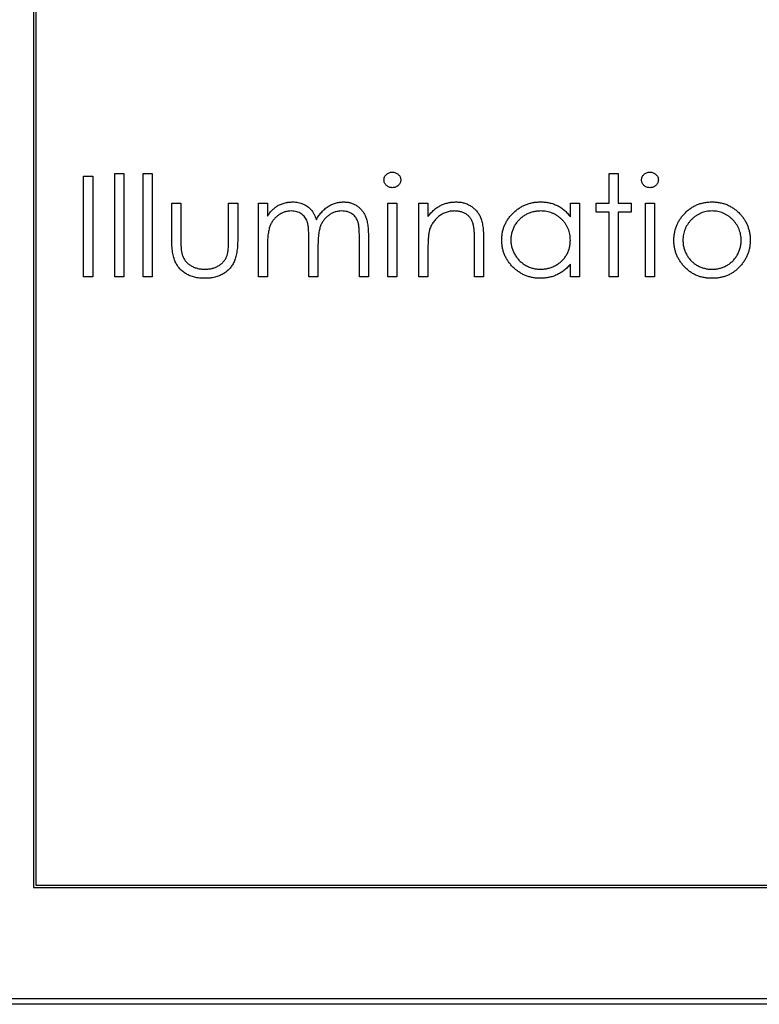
# Model space of a CAD drawing. Header units: millimetres. Extents: x 15 to 415, y 5 to 292.
# Tile 4 of 15: x 109 to 140, y 162 to 203. Entities that reach past the tile are written whole.
import ezdxf

# ---------------------------------------------------------------- set-up
doc = ezdxf.new("R2010")
doc.units = ezdxf.units.MM

msp = doc.modelspace()

# ---------------------------------------------------------------- linework, layer by layer
at = {"color": 7, "linetype": 'Continuous', "lineweight": 25}
for p, q in [((109.652, 218.295), (109.652, 167.095)), ((109.752, 218.195), (109.752, 167.195)), ((113.054, 197.037), (113.434, 197.037)), ((113.054, 192.695), (113.054, 197.037)), ((113.434, 197.037), (113.434, 192.695)), ((114.248, 197.037), (114.628, 197.037)), ((114.248, 192.695), (114.248, 197.037)), ((114.628, 197.037), (114.628, 192.695)), ((133.787, 197.037), (134.167, 197.037)), ((133.787, 195.788), (133.787, 197.037)), ((134.167, 197.037), (134.167, 195.788)), ((111.752, 196.928), (112.132, 196.928)), ((111.752, 192.695), (111.752, 196.928)), ((112.132, 196.928), (112.132, 192.695)), ((115.443, 195.788), (115.822, 195.788)), ((115.443, 194.31), (115.443, 195.788)), ((115.822, 195.788), (115.822, 194.354)), ((117.831, 195.788), (118.21, 195.788)), ((117.831, 194.354), (117.831, 195.788)), ((118.21, 195.788), (118.21, 194.282)), ((119.079, 195.788), (119.459, 195.788)), ((119.079, 192.695), (119.079, 195.788)), ((119.459, 195.788), (119.459, 195.251)), ((124.506, 195.788), (124.886, 195.788)), ((124.506, 192.695), (124.506, 195.788)), ((124.886, 195.788), (124.886, 192.695)), ((125.809, 195.788), (126.189, 195.788)), ((125.809, 192.695), (125.809, 195.788)), ((126.189, 195.788), (126.189, 195.23)), ((132.159, 195.788), (132.539, 195.788)), ((132.159, 195.216), (132.159, 195.788)), ((132.539, 195.788), (132.539, 192.695)), ((133.244, 195.409), (133.244, 195.788)), ((133.244, 195.788), (133.787, 195.788)), ((134.167, 195.788), (134.71, 195.788)), ((134.71, 195.788), (134.71, 195.409)), ((135.307, 195.788), (135.687, 195.788)), ((135.307, 192.695), (135.307, 195.788)), ((135.687, 195.788), (135.687, 192.695)), ((133.787, 195.409), (133.244, 195.409)), ((133.787, 192.695), (133.787, 195.409)), ((134.167, 195.409), (134.167, 192.695)), ((134.71, 195.409), (134.167, 195.409)), ((121.195, 192.695), (121.195, 194.268)), ((123.312, 192.695), (123.312, 194.372)), ((123.692, 194.371), (123.692, 192.695)), ((128.143, 192.695), (128.143, 194.15)), ((128.522, 194.275), (128.522, 192.695)), ((119.459, 193.997), (119.459, 192.695)), ((121.575, 193.898), (121.575, 192.695)), ((126.189, 193.813), (126.189, 192.695)), ((132.159, 192.695), (132.159, 193.23)), ((112.132, 192.695), (111.752, 192.695)), ((113.434, 192.695), (113.054, 192.695)), ((114.628, 192.695), (114.248, 192.695)), ((119.459, 192.695), (119.079, 192.695)), ((121.575, 192.695), (121.195, 192.695)), ((123.692, 192.695), (123.312, 192.695)), ((124.886, 192.695), (124.506, 192.695)), ((126.189, 192.695), (125.809, 192.695)), ((128.522, 192.695), (128.143, 192.695)), ((132.539, 192.695), (132.159, 192.695)), ((134.167, 192.695), (133.787, 192.695)), ((135.687, 192.695), (135.307, 192.695)), ((109.652, 167.095), (160.852, 167.095)), ((109.752, 167.195), (160.752, 167.195)), ((105.002, 162.445), (165.502, 162.445)), ((165.752, 162.195), (104.752, 162.195))]:
    msp.add_line(p, q, dxfattribs=at)
for points, knots in [([(124.343, 196.764), (124.345, 196.786), (124.347, 196.829), (124.368, 196.89), (124.4, 196.947), (124.446, 196.997), (124.5, 197.038), (124.56, 197.069), (124.626, 197.088), (124.671, 197.09), (124.694, 197.091)], [0, 0, 0, 0, 0.12329, 0.242149, 0.363437, 0.489745, 0.618115, 0.744894, 0.868932, 1, 1, 1, 1]), ([(124.694, 197.091), (124.718, 197.09), (124.764, 197.088), (124.831, 197.069), (124.892, 197.038), (124.946, 196.997), (124.992, 196.948), (125.024, 196.89), (125.045, 196.829), (125.048, 196.786), (125.049, 196.764)], [0, 0, 0, 0, 0.131899, 0.258284, 0.384341, 0.51198, 0.638632, 0.75923, 0.877412, 1, 1, 1, 1]), ([(135.144, 196.764), (135.145, 196.786), (135.148, 196.829), (135.168, 196.89), (135.201, 196.947), (135.246, 196.997), (135.3, 197.038), (135.36, 197.069), (135.426, 197.088), (135.472, 197.09), (135.495, 197.091)], [0, 0, 0, 0, 0.12329, 0.242149, 0.363437, 0.489745, 0.618115, 0.744894, 0.868932, 1, 1, 1, 1]), ([(135.495, 197.091), (135.518, 197.09), (135.565, 197.088), (135.631, 197.069), (135.692, 197.038), (135.746, 196.997), (135.792, 196.948), (135.825, 196.89), (135.846, 196.829), (135.848, 196.786), (135.849, 196.764)], [0, 0, 0, 0, 0.131899, 0.258284, 0.384341, 0.51198, 0.638632, 0.75923, 0.877412, 1, 1, 1, 1]), ([(124.694, 196.44), (124.671, 196.441), (124.626, 196.443), (124.56, 196.462), (124.5, 196.492), (124.446, 196.534), (124.401, 196.583), (124.368, 196.639), (124.347, 196.7), (124.345, 196.742), (124.343, 196.764)], [0, 0, 0, 0, 0.131867, 0.256661, 0.384213, 0.513365, 0.640443, 0.761085, 0.879146, 1, 1, 1, 1]), ([(125.049, 196.764), (125.048, 196.742), (125.045, 196.7), (125.024, 196.639), (124.992, 196.583), (124.946, 196.534), (124.892, 196.492), (124.831, 196.461), (124.764, 196.443), (124.718, 196.441), (124.694, 196.44)], [0, 0, 0, 0, 0.120162, 0.237546, 0.357497, 0.484917, 0.613329, 0.74015, 0.867301, 1, 1, 1, 1]), ([(135.495, 196.44), (135.472, 196.441), (135.426, 196.443), (135.36, 196.462), (135.3, 196.492), (135.246, 196.534), (135.201, 196.583), (135.168, 196.639), (135.148, 196.7), (135.145, 196.742), (135.144, 196.764)], [0, 0, 0, 0, 0.131867, 0.256661, 0.384213, 0.513365, 0.640443, 0.761085, 0.879146, 1, 1, 1, 1]), ([(135.849, 196.764), (135.848, 196.742), (135.845, 196.7), (135.825, 196.639), (135.792, 196.583), (135.746, 196.534), (135.692, 196.492), (135.631, 196.461), (135.565, 196.443), (135.518, 196.441), (135.495, 196.44)], [0, 0, 0, 0, 0.120162, 0.237546, 0.357497, 0.484917, 0.613329, 0.74015, 0.867301, 1, 1, 1, 1]), ([(119.888, 195.686), (119.938, 195.71), (120.039, 195.758), (120.198, 195.807), (120.36, 195.837), (120.47, 195.841), (120.526, 195.843)], [0, 0, 0, 0, 0.253734, 0.503035, 0.750014, 1, 1, 1, 1]), ([(120.526, 195.843), (120.563, 195.841), (120.637, 195.839), (120.746, 195.823), (120.853, 195.795), (120.955, 195.755), (121.051, 195.708), (121.14, 195.652), (121.219, 195.59), (121.29, 195.517), (121.353, 195.434), (121.411, 195.336), (121.465, 195.222), (121.494, 195.139), (121.51, 195.096)], [0, 0, 0, 0, 0.084152, 0.166532, 0.248836, 0.331246, 0.412957, 0.490494, 0.566156, 0.639987, 0.716765, 0.802144, 0.895833, 1, 1, 1, 1]), ([(121.51, 195.096), (121.527, 195.126), (121.559, 195.184), (121.614, 195.268), (121.672, 195.346), (121.732, 195.418), (121.795, 195.485), (121.862, 195.546), (121.931, 195.603), (122.028, 195.668), (122.154, 195.738), (122.312, 195.799), (122.477, 195.836), (122.588, 195.841), (122.645, 195.843)], [0, 0, 0, 0, 0.071766, 0.141226, 0.209116, 0.27484, 0.339483, 0.402476, 0.464942, 0.526833, 0.647415, 0.765562, 0.881615, 1, 1, 1, 1]), ([(122.645, 195.843), (122.697, 195.841), (122.798, 195.837), (122.946, 195.807), (123.084, 195.755), (123.211, 195.685), (123.326, 195.596), (123.426, 195.491), (123.511, 195.37), (123.566, 195.255), (123.603, 195.155), (123.626, 195.069), (123.647, 194.974), (123.664, 194.871), (123.676, 194.759), (123.685, 194.637), (123.691, 194.507), (123.692, 194.417), (123.692, 194.371)], [0, 0, 0, 0, 0.075604, 0.147965, 0.218797, 0.28947, 0.359724, 0.429708, 0.500497, 0.574429, 0.613947, 0.657155, 0.703973, 0.754939, 0.809707, 0.868833, 0.932385, 1, 1, 1, 1]), ([(126.189, 195.23), (126.229, 195.281), (126.308, 195.379), (126.439, 195.508), (126.578, 195.615), (126.723, 195.7), (126.875, 195.763), (127.032, 195.81), (127.197, 195.837), (127.309, 195.841), (127.366, 195.843)], [0, 0, 0, 0, 0.140976, 0.2735688, 0.3989883, 0.5199298, 0.63811, 0.7565889, 0.8768598, 1, 1, 1, 1]), ([(127.366, 195.843), (127.423, 195.841), (127.535, 195.836), (127.698, 195.804), (127.851, 195.748), (127.992, 195.672), (128.119, 195.576), (128.23, 195.466), (128.323, 195.338), (128.385, 195.22), (128.425, 195.115), (128.451, 195.025), (128.473, 194.925), (128.492, 194.815), (128.505, 194.695), (128.515, 194.564), (128.522, 194.423), (128.522, 194.325), (128.522, 194.275)], [0, 0, 0, 0, 0.07724, 0.151178, 0.223488, 0.295543, 0.366976, 0.437131, 0.507044, 0.57856, 0.616614, 0.658756, 0.704491, 0.754803, 0.809332, 0.868274, 0.932073, 1, 1, 1, 1]), ([(129.282, 194.25), (129.284, 194.304), (129.287, 194.41), (129.309, 194.567), (129.347, 194.717), (129.399, 194.862), (129.467, 195), (129.549, 195.132), (129.646, 195.259), (129.757, 195.377), (129.878, 195.486), (130.008, 195.581), (130.142, 195.663), (130.284, 195.728), (130.431, 195.78), (130.584, 195.817), (130.744, 195.838), (130.852, 195.841), (130.907, 195.843)], [0, 0, 0, 0, 0.0637745, 0.1260788, 0.1869041, 0.2475739, 0.3080034, 0.3691319, 0.4320332, 0.4967908, 0.5616108, 0.6249139, 0.6867263, 0.7480788, 0.8095823, 0.8716307, 0.9348858, 1, 1, 1, 1]), ([(130.907, 195.843), (130.97, 195.841), (131.094, 195.838), (131.275, 195.809), (131.446, 195.761), (131.609, 195.696), (131.763, 195.609), (131.906, 195.5), (132.041, 195.369), (132.119, 195.268), (132.159, 195.216)], [0, 0, 0, 0, 0.1298621, 0.2546535, 0.3760146, 0.4952553, 0.6147977, 0.7381056, 0.8651963, 1, 1, 1, 1]), ([(136.925, 195.331), (136.964, 195.372), (137.041, 195.452), (137.171, 195.556), (137.307, 195.645), (137.452, 195.717), (137.604, 195.774), (137.764, 195.813), (137.931, 195.839), (138.045, 195.841), (138.103, 195.843)], [0, 0, 0, 0, 0.128498, 0.252713, 0.374819, 0.496436, 0.617911, 0.741288, 0.8687, 1, 1, 1, 1]), ([(138.103, 195.843), (138.161, 195.841), (138.275, 195.839), (138.442, 195.813), (138.601, 195.774), (138.753, 195.719), (138.896, 195.645), (139.033, 195.558), (139.162, 195.454), (139.239, 195.374), (139.279, 195.333)], [0, 0, 0, 0, 0.1317514, 0.2583324, 0.382134, 0.5038044, 0.624693, 0.7468706, 0.8715135, 1, 1, 1, 1]), ([(119.459, 195.251), (119.493, 195.298), (119.559, 195.388), (119.666, 195.507), (119.773, 195.608), (119.851, 195.66), (119.888, 195.686)], [0, 0, 0, 0, 0.283595, 0.543395, 0.780646, 1, 1, 1, 1]), ([(120.459, 195.463), (120.413, 195.461), (120.322, 195.457), (120.187, 195.424), (120.057, 195.372), (119.934, 195.3), (119.821, 195.211), (119.721, 195.105), (119.638, 194.986), (119.583, 194.874), (119.547, 194.776), (119.523, 194.692), (119.503, 194.599), (119.488, 194.496), (119.473, 194.384), (119.466, 194.263), (119.459, 194.133), (119.459, 194.043), (119.459, 193.997)], [0, 0, 0, 0, 0.068677, 0.136871, 0.206114, 0.277538, 0.349772, 0.421251, 0.492911, 0.567027, 0.606614, 0.649704, 0.697303, 0.749086, 0.804881, 0.865485, 0.930237, 1, 1, 1, 1]), ([(121.195, 194.268), (121.195, 194.312), (121.195, 194.398), (121.192, 194.52), (121.186, 194.632), (121.179, 194.732), (121.168, 194.821), (121.157, 194.898), (121.143, 194.965), (121.12, 195.038), (121.086, 195.119), (121.03, 195.205), (120.96, 195.28), (120.878, 195.345), (120.786, 195.398), (120.685, 195.436), (120.575, 195.459), (120.499, 195.461), (120.459, 195.463)], [0, 0, 0, 0, 0.0825297, 0.1587789, 0.2277381, 0.2899457, 0.3454988, 0.3938963, 0.4363738, 0.4721223, 0.5363836, 0.5990779, 0.6619482, 0.7263105, 0.7917711, 0.8586473, 0.9273053, 1, 1, 1, 1]), ([(122.579, 195.463), (122.531, 195.461), (122.436, 195.458), (122.297, 195.423), (122.164, 195.371), (122.041, 195.296), (121.927, 195.205), (121.829, 195.097), (121.748, 194.976), (121.694, 194.863), (121.659, 194.762), (121.636, 194.673), (121.618, 194.573), (121.602, 194.461), (121.591, 194.337), (121.581, 194.201), (121.576, 194.054), (121.576, 193.951), (121.575, 193.898)], [0, 0, 0, 0, 0.068158, 0.134707, 0.201865, 0.270788, 0.340024, 0.408083, 0.476813, 0.547346, 0.58564, 0.628865, 0.677153, 0.730803, 0.789807, 0.854325, 0.924365, 1, 1, 1, 1]), ([(123.312, 194.372), (123.312, 194.412), (123.312, 194.488), (123.309, 194.597), (123.302, 194.697), (123.295, 194.786), (123.285, 194.866), (123.272, 194.937), (123.259, 194.998), (123.236, 195.066), (123.2, 195.141), (123.145, 195.221), (123.075, 195.292), (122.995, 195.353), (122.904, 195.402), (122.803, 195.438), (122.693, 195.46), (122.618, 195.462), (122.579, 195.463)], [0, 0, 0, 0, 0.078343, 0.150563, 0.216151, 0.27568, 0.328707, 0.375904, 0.417302, 0.452693, 0.517265, 0.581217, 0.645322, 0.712024, 0.78013, 0.850218, 0.922649, 1, 1, 1, 1]), ([(127.3, 195.463), (127.269, 195.462), (127.209, 195.461), (127.119, 195.45), (127.032, 195.431), (126.947, 195.406), (126.865, 195.371), (126.784, 195.332), (126.707, 195.283), (126.633, 195.228), (126.564, 195.167), (126.499, 195.104), (126.442, 195.035), (126.39, 194.964), (126.345, 194.889), (126.305, 194.811), (126.272, 194.729), (126.255, 194.672), (126.247, 194.644)], [0, 0, 0, 0, 0.063986, 0.126627, 0.188984, 0.25023, 0.312351, 0.374574, 0.438148, 0.50292, 0.567974, 0.630771, 0.692935, 0.754398, 0.815218, 0.876117, 0.938015, 1, 1, 1, 1]), ([(128.098, 194.854), (128.085, 194.902), (128.06, 194.994), (127.999, 195.12), (127.922, 195.226), (127.827, 195.314), (127.717, 195.382), (127.591, 195.429), (127.45, 195.458), (127.351, 195.461), (127.3, 195.463)], [0, 0, 0, 0, 0.13552, 0.260833, 0.378476, 0.493178, 0.609281, 0.729981, 0.859261, 1, 1, 1, 1]), ([(130.912, 195.463), (130.857, 195.461), (130.747, 195.457), (130.586, 195.426), (130.432, 195.376), (130.286, 195.307), (130.15, 195.219), (130.028, 195.114), (129.919, 194.993), (129.828, 194.858), (129.754, 194.712), (129.702, 194.56), (129.667, 194.405), (129.664, 194.299), (129.662, 194.246)], [0, 0, 0, 0, 0.085921, 0.169593, 0.252476, 0.336244, 0.419505, 0.502036, 0.584775, 0.669846, 0.754185, 0.836658, 0.91801, 1, 1, 1, 1]), ([(132.159, 194.235), (132.158, 194.278), (132.155, 194.362), (132.138, 194.485), (132.11, 194.603), (132.071, 194.717), (132.02, 194.824), (131.958, 194.926), (131.884, 195.022), (131.8, 195.112), (131.708, 195.194), (131.61, 195.267), (131.506, 195.327), (131.397, 195.377), (131.284, 195.416), (131.164, 195.442), (131.04, 195.461), (130.955, 195.462), (130.912, 195.463)], [0, 0, 0, 0, 0.0656338, 0.1291881, 0.1912187, 0.2519128, 0.3125075, 0.3734944, 0.4351516, 0.4987415, 0.5620952, 0.6241866, 0.6854757, 0.7460968, 0.8076116, 0.8699666, 0.933951, 1, 1, 1, 1]), ([(136.501, 194.233), (136.502, 194.285), (136.505, 194.387), (136.524, 194.539), (136.558, 194.685), (136.604, 194.825), (136.664, 194.96), (136.737, 195.09), (136.824, 195.214), (136.891, 195.292), (136.925, 195.331)], [0, 0, 0, 0, 0.128919, 0.255238, 0.378679, 0.501088, 0.622714, 0.746241, 0.871589, 1, 1, 1, 1]), ([(138.102, 195.463), (138.061, 195.462), (137.98, 195.459), (137.86, 195.442), (137.745, 195.414), (137.635, 195.375), (137.529, 195.324), (137.427, 195.261), (137.33, 195.188), (137.239, 195.104), (137.155, 195.012), (137.082, 194.914), (137.02, 194.812), (136.968, 194.705), (136.93, 194.593), (136.901, 194.476), (136.884, 194.355), (136.882, 194.273), (136.881, 194.231)], [0, 0, 0, 0, 0.063846, 0.126044, 0.187165, 0.247399, 0.30838, 0.36978, 0.432584, 0.497641, 0.562401, 0.625557, 0.687332, 0.748313, 0.809791, 0.871768, 0.934836, 1, 1, 1, 1]), ([(139.323, 194.231), (139.322, 194.273), (139.319, 194.355), (139.302, 194.476), (139.274, 194.593), (139.235, 194.705), (139.184, 194.812), (139.12, 194.914), (139.047, 195.012), (138.963, 195.104), (138.872, 195.188), (138.774, 195.261), (138.673, 195.323), (138.567, 195.375), (138.457, 195.414), (138.342, 195.442), (138.223, 195.459), (138.142, 195.462), (138.102, 195.463)], [0, 0, 0, 0, 0.065185, 0.128274, 0.19027, 0.251768, 0.312769, 0.374793, 0.43797, 0.503047, 0.568125, 0.63095, 0.692369, 0.752973, 0.813641, 0.874355, 0.936573, 1, 1, 1, 1]), ([(139.279, 195.333), (139.313, 195.294), (139.38, 195.217), (139.466, 195.092), (139.54, 194.962), (139.599, 194.826), (139.646, 194.686), (139.679, 194.539), (139.699, 194.388), (139.701, 194.285), (139.703, 194.233)], [0, 0, 0, 0, 0.128157, 0.253834, 0.376506, 0.498534, 0.621368, 0.744565, 0.870634, 1, 1, 1, 1]), ([(126.247, 194.644), (126.242, 194.623), (126.232, 194.577), (126.221, 194.503), (126.211, 194.417), (126.202, 194.319), (126.197, 194.209), (126.191, 194.088), (126.189, 193.954), (126.189, 193.862), (126.189, 193.813)], [0, 0, 0, 0, 0.076995, 0.167615, 0.271052, 0.38946, 0.520843, 0.666399, 0.826094, 1, 1, 1, 1]), ([(128.143, 194.15), (128.142, 194.192), (128.142, 194.273), (128.14, 194.388), (128.137, 194.493), (128.132, 194.586), (128.125, 194.669), (128.118, 194.74), (128.109, 194.801), (128.101, 194.838), (128.098, 194.854)], [0, 0, 0, 0, 0.17885, 0.34211, 0.489826, 0.623254, 0.74008, 0.841483, 0.928908, 1, 1, 1, 1]), ([(116.829, 192.641), (116.791, 192.641), (116.718, 192.642), (116.609, 192.65), (116.505, 192.665), (116.406, 192.685), (116.312, 192.711), (116.222, 192.741), (116.137, 192.778), (116.057, 192.821), (115.982, 192.869), (115.912, 192.921), (115.846, 192.978), (115.786, 193.039), (115.731, 193.106), (115.681, 193.176), (115.635, 193.251), (115.593, 193.331), (115.557, 193.419), (115.526, 193.516), (115.5, 193.623), (115.479, 193.741), (115.462, 193.869), (115.451, 194.007), (115.444, 194.155), (115.443, 194.257), (115.443, 194.31)], [0, 0, 0, 0, 0.045152, 0.088727, 0.130534, 0.171071, 0.210096, 0.247769, 0.284849, 0.320986, 0.356387, 0.391549, 0.426191, 0.460511, 0.494971, 0.529534, 0.564576, 0.600096, 0.637535, 0.678213, 0.722583, 0.770182, 0.821879, 0.877067, 0.936524, 1, 1, 1, 1]), ([(115.822, 194.354), (115.823, 194.311), (115.823, 194.231), (115.825, 194.115), (115.83, 194.009), (115.837, 193.914), (115.845, 193.828), (115.855, 193.753), (115.867, 193.688), (115.878, 193.649), (115.883, 193.63)], [0, 0, 0, 0, 0.173617, 0.33212, 0.477936, 0.609932, 0.727032, 0.831671, 0.921715, 1, 1, 1, 1]), ([(118.21, 194.282), (118.21, 194.231), (118.209, 194.132), (118.202, 193.988), (118.191, 193.853), (118.173, 193.728), (118.153, 193.614), (118.127, 193.508), (118.095, 193.413), (118.06, 193.327), (118.018, 193.248), (117.973, 193.173), (117.922, 193.104), (117.868, 193.038), (117.808, 192.977), (117.742, 192.921), (117.673, 192.868), (117.598, 192.821), (117.519, 192.778), (117.435, 192.741), (117.346, 192.711), (117.252, 192.685), (117.153, 192.665), (117.049, 192.65), (116.941, 192.642), (116.867, 192.641), (116.829, 192.641)], [0, 0, 0, 0, 0.06221, 0.120696, 0.175548, 0.226191, 0.273711, 0.317302, 0.357837, 0.395428, 0.431089, 0.466097, 0.501015, 0.535424, 0.570174, 0.604765, 0.640093, 0.675939, 0.712225, 0.749455, 0.787601, 0.826784, 0.867829, 0.91016, 0.953939, 1, 1, 1, 1]), ([(117.768, 193.6), (117.773, 193.617), (117.784, 193.654), (117.796, 193.717), (117.807, 193.793), (117.816, 193.881), (117.823, 193.982), (117.826, 194.095), (117.83, 194.22), (117.831, 194.308), (117.831, 194.354)], [0, 0, 0, 0, 0.069693, 0.154074, 0.254591, 0.371465, 0.504755, 0.653494, 0.818953, 1, 1, 1, 1]), ([(130.895, 192.641), (130.841, 192.642), (130.733, 192.645), (130.574, 192.668), (130.422, 192.704), (130.275, 192.755), (130.135, 192.822), (130.001, 192.903), (129.873, 192.998), (129.753, 193.108), (129.643, 193.227), (129.546, 193.354), (129.465, 193.488), (129.398, 193.628), (129.346, 193.775), (129.309, 193.928), (129.287, 194.087), (129.284, 194.195), (129.282, 194.25)], [0, 0, 0, 0, 0.06462, 0.127433, 0.189004, 0.24993, 0.310668, 0.372329, 0.434939, 0.499576, 0.564191, 0.626735, 0.688109, 0.749294, 0.810331, 0.871901, 0.935046, 1, 1, 1, 1]), ([(129.662, 194.246), (129.664, 194.193), (129.669, 194.088), (129.701, 193.932), (129.756, 193.78), (129.83, 193.633), (129.922, 193.497), (130.03, 193.374), (130.153, 193.268), (130.29, 193.18), (130.436, 193.108), (130.589, 193.058), (130.747, 193.026), (130.855, 193.022), (130.909, 193.021)], [0, 0, 0, 0, 0.081589, 0.162859, 0.245484, 0.330807, 0.416493, 0.499893, 0.583048, 0.667158, 0.751312, 0.833785, 0.916256, 1, 1, 1, 1]), ([(130.909, 193.021), (130.964, 193.023), (131.073, 193.027), (131.234, 193.057), (131.391, 193.108), (131.541, 193.178), (131.68, 193.264), (131.805, 193.366), (131.911, 193.484), (132.001, 193.614), (132.071, 193.756), (132.123, 193.908), (132.153, 194.069), (132.157, 194.179), (132.159, 194.235)], [0, 0, 0, 0, 0.084802, 0.168664, 0.252552, 0.33824, 0.423103, 0.505556, 0.586176, 0.667136, 0.748499, 0.830452, 0.913456, 1, 1, 1, 1]), ([(138.103, 192.641), (138.046, 192.642), (137.933, 192.645), (137.767, 192.667), (137.61, 192.705), (137.461, 192.758), (137.319, 192.824), (137.186, 192.907), (137.062, 193.005), (136.947, 193.116), (136.843, 193.237), (136.751, 193.364), (136.674, 193.497), (136.61, 193.635), (136.561, 193.777), (136.526, 193.925), (136.504, 194.077), (136.502, 194.181), (136.501, 194.233)], [0, 0, 0, 0, 0.068742, 0.134635, 0.198324, 0.260825, 0.322714, 0.384555, 0.446913, 0.510958, 0.574931, 0.636685, 0.697483, 0.757134, 0.816966, 0.876818, 0.937663, 1, 1, 1, 1]), ([(136.881, 194.231), (136.882, 194.177), (136.886, 194.069), (136.918, 193.911), (136.97, 193.759), (137.041, 193.614), (137.13, 193.48), (137.234, 193.361), (137.354, 193.258), (137.486, 193.173), (137.629, 193.105), (137.781, 193.056), (137.939, 193.025), (138.047, 193.022), (138.102, 193.021)], [0, 0, 0, 0, 0.084733, 0.168179, 0.251488, 0.335841, 0.419834, 0.502345, 0.583649, 0.665931, 0.748717, 0.831047, 0.91441, 1, 1, 1, 1]), ([(138.102, 193.021), (138.156, 193.022), (138.264, 193.025), (138.422, 193.056), (138.573, 193.105), (138.716, 193.172), (138.849, 193.258), (138.969, 193.36), (139.073, 193.481), (139.161, 193.614), (139.233, 193.759), (139.286, 193.911), (139.317, 194.069), (139.321, 194.177), (139.323, 194.231)], [0, 0, 0, 0, 0.0856057, 0.1689833, 0.2509076, 0.3337081, 0.416005, 0.4976596, 0.5798933, 0.6639023, 0.7484663, 0.8317909, 0.9152519, 1, 1, 1, 1]), ([(139.703, 194.233), (139.702, 194.181), (139.699, 194.077), (139.677, 193.925), (139.643, 193.777), (139.593, 193.635), (139.53, 193.497), (139.453, 193.364), (139.361, 193.237), (139.257, 193.116), (139.142, 193.005), (139.017, 192.908), (138.885, 192.824), (138.744, 192.757), (138.595, 192.705), (138.438, 192.667), (138.273, 192.645), (138.161, 192.642), (138.103, 192.641)], [0, 0, 0, 0, 0.062416, 0.123337, 0.183265, 0.243172, 0.302898, 0.363774, 0.425605, 0.489659, 0.553785, 0.616222, 0.677854, 0.739517, 0.802097, 0.865866, 0.931508, 1, 1, 1, 1]), ([(115.883, 193.63), (115.891, 193.607), (115.907, 193.562), (115.936, 193.496), (115.973, 193.435), (116.012, 193.377), (116.058, 193.322), (116.11, 193.272), (116.165, 193.225), (116.247, 193.169), (116.359, 193.109), (116.506, 193.057), (116.665, 193.026), (116.776, 193.022), (116.832, 193.021)], [0, 0, 0, 0, 0.060487, 0.119716, 0.178086, 0.235971, 0.29461, 0.353536, 0.413161, 0.474545, 0.599234, 0.727029, 0.859695, 1, 1, 1, 1]), ([(116.832, 193.021), (116.889, 193.022), (116.999, 193.026), (117.157, 193.056), (117.301, 193.106), (117.43, 193.176), (117.544, 193.262), (117.638, 193.362), (117.717, 193.474), (117.751, 193.558), (117.768, 193.6)], [0, 0, 0, 0, 0.144632, 0.279837, 0.408371, 0.533043, 0.653596, 0.770016, 0.884339, 1, 1, 1, 1]), ([(132.159, 193.23), (132.116, 193.182), (132.032, 193.087), (131.893, 192.964), (131.745, 192.862), (131.589, 192.779), (131.426, 192.717), (131.255, 192.673), (131.078, 192.645), (130.957, 192.642), (130.895, 192.641)], [0, 0, 0, 0, 0.134298, 0.262085, 0.38627, 0.507165, 0.6273, 0.748145, 0.87237, 1, 1, 1, 1])]:
    msp.add_open_spline(points, degree=3, knots=knots, dxfattribs=at)

doc.saveas('drawing.dxf')
